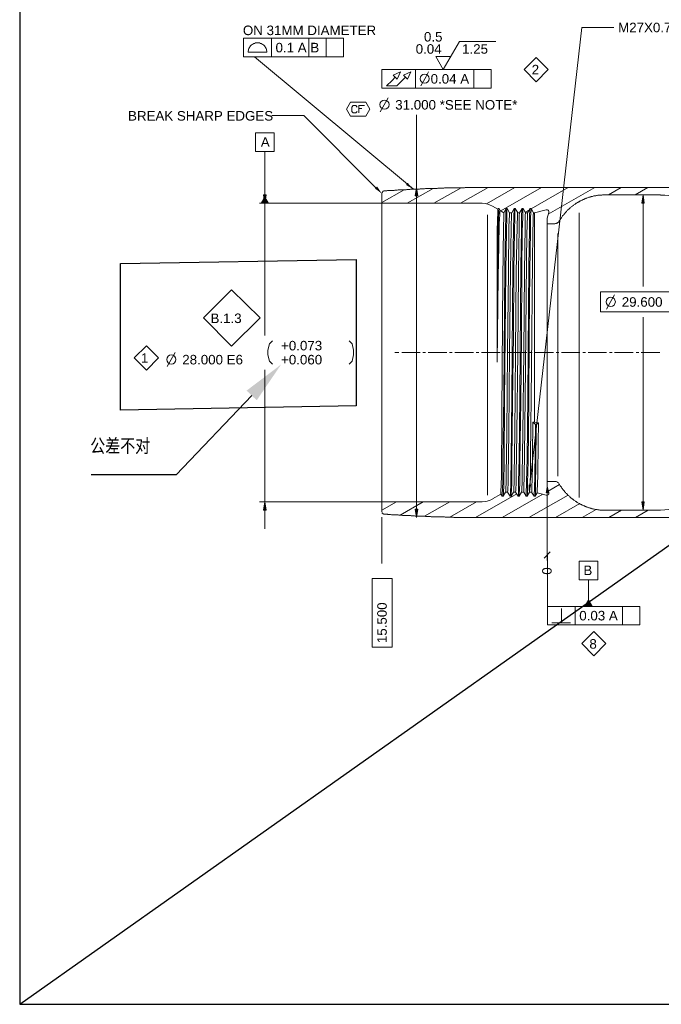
# Model space of a CAD drawing. Header units: millimetres. Extents: x 284 to 1085, y 7 to 266.
# Tile 1 of 21: x 284 to 344, y 9 to 101. Entities that reach past the tile are written whole.
import ezdxf
from ezdxf import colors
from ezdxf.entities.mleader import LeaderData, LeaderLine
from ezdxf.math import Vec2, Vec3

# ---------------------------------------------------------------- set-up
doc = ezdxf.new("R2010")
doc.units = ezdxf.units.MM
for name, color, linetype in [('PDF_几何图形', 7, 'Continuous'), ('PDF_实体填充', 7, 'Continuous'), ('PDF_文字', 7, 'Continuous'), ('TEXT', 3, 'Continuous'), ('±ê×¢', 4, 'Continuous')]:
    doc.layers.add(name, color=color, linetype=linetype)
doc.styles.add('PDF Arial', font='arial.ttf')
doc.styles.get("Standard").update_dxf_attribs({"font": 'arial.ttf'})
doc.styles.add('sun-style', font='simhei.ttf', dxfattribs={"width": 0.8})

msp = doc.modelspace()

# ---------------------------------------------------------------- linework, layer by layer
at = {"color": 1}
msp.add_line((283.991, 9.126), (500.505, 162.232), dxfattribs=at)
msp.add_lwpolyline([(293.457, 78.602), (315.553, 79), (315.553, 65.268), (293.457, 64.87)], close=True, dxfattribs=at)
at = {"layer": 'PDF_几何图形', "lineweight": 13}
for points in [[(331.856, 57.855), (336.728, 100.75), (339.724, 100.75)], [(307.607, 99.758), (307.607, 97.991)], [(311.12, 99.758), (311.12, 97.991)], [(312.758, 99.758), (312.758, 97.991)], [(328.666, 99.435), (325.239, 99.435), (323.708, 96.805), (323.019, 98.034), (324.42, 98.034)], [(320.928, 85.575), (306.033, 97.991)], [(319.225, 96.094), (319.419, 95.9), (319.721, 96.59), (319.031, 96.288), (319.225, 96.094), (318.923, 95.792), (318.406, 95.275), (318.88, 95.275), (319.376, 95.275), (319.872, 95.792), (320.195, 96.094), (320.367, 95.9), (320.691, 96.59), (320.001, 96.288), (320.195, 96.094)], [(321.122, 96.805), (321.122, 95.059)], [(321.618, 95.275), (322.113, 96.159), (322.35, 96.59)], [(326.597, 96.805), (326.597, 95.059)], [(315.668, 92.882), (315.517, 92.753), (315.28, 92.753), (315.151, 92.882), (315.151, 93.292), (315.28, 93.443), (315.517, 93.443), (315.668, 93.292)], [(315.819, 92.753), (315.819, 93.443), (316.337, 93.443)], [(317.824, 92.839), (318.32, 93.723), (318.557, 94.154)], [(317.414, 85.726), (310.646, 92.494), (307.65, 92.494)], [(315.819, 93.162), (316.099, 93.162)], [(321.23, 85.747), (321.23, 92.559)], [(306.982, 84.26), (306.982, 89.132)], [(345.975, 85.747), (327.976, 85.747), (327.912, 85.747), (327.847, 85.747), (327.804, 85.747), (327.739, 85.747), (327.674, 85.747), (327.61, 85.747), (327.545, 85.747), (327.48, 85.747), (327.416, 85.747), (327.351, 85.747), (327.286, 85.747), (327.222, 85.747), (327.179, 85.747), (327.114, 85.747), (327.049, 85.747), (326.985, 85.747), (326.92, 85.747), (326.855, 85.747), (326.791, 85.747), (326.726, 85.747), (326.661, 85.747), (326.597, 85.747), (326.554, 85.747), (326.489, 85.747), (326.424, 85.747), (326.36, 85.747), (326.295, 85.747), (326.23, 85.747), (326.166, 85.747), (326.101, 85.747), (326.036, 85.747), (325.972, 85.747), (325.929, 85.747), (325.864, 85.747), (325.799, 85.747), (325.735, 85.726), (325.67, 85.726), (325.605, 85.726), (325.541, 85.726), (325.476, 85.726), (325.411, 85.726), (325.347, 85.726), (325.303, 85.726), (325.239, 85.726), (325.174, 85.726), (325.109, 85.726), (325.045, 85.726), (324.98, 85.726), (324.915, 85.726), (324.851, 85.726), (324.786, 85.726), (324.743, 85.726), (324.678, 85.704), (324.614, 85.704), (324.549, 85.704), (324.484, 85.704), (324.42, 85.704), (324.355, 85.704), (324.29, 85.704), (324.226, 85.704), (324.161, 85.704), (324.118, 85.704), (324.053, 85.704), (323.989, 85.704), (323.924, 85.704), (323.859, 85.704), (323.795, 85.683), (323.73, 85.683), (323.665, 85.683), (323.601, 85.683), (323.536, 85.683), (323.493, 85.683), (323.428, 85.683), (323.363, 85.683), (323.299, 85.683), (323.234, 85.683), (323.169, 85.661), (323.105, 85.661), (323.04, 85.661), (322.975, 85.661), (322.911, 85.661), (322.868, 85.661), (322.803, 85.661), (322.738, 85.661), (322.674, 85.661), (322.609, 85.661), (322.544, 85.64), (322.48, 85.64), (322.415, 85.64), (322.35, 85.64), (322.307, 85.64), (322.243, 85.64), (322.178, 85.64), (322.113, 85.64), (322.049, 85.64), (321.984, 85.618), (321.919, 85.618), (321.855, 85.618), (321.79, 85.618), (321.725, 85.618), (321.682, 85.618), (321.618, 85.618), (321.553, 85.618), (321.488, 85.597), (321.424, 85.597), (321.359, 85.597), (321.294, 85.597), (321.23, 85.597), (321.165, 85.597), (321.122, 85.597), (321.057, 85.575), (320.992, 85.575), (320.928, 85.575), (320.863, 85.575), (320.798, 85.575), (320.734, 85.575), (320.669, 85.575), (320.604, 85.553), (320.54, 85.553), (320.497, 85.553), (320.432, 85.553), (320.367, 85.553), (320.303, 85.553), (320.238, 85.532), (320.173, 85.532), (320.109, 85.532), (320.044, 85.532), (319.979, 85.532), (319.915, 85.532), (319.872, 85.51), (319.807, 85.51), (319.742, 85.51), (319.678, 85.51), (319.613, 85.51), (319.548, 85.51), (319.484, 85.51), (319.419, 85.489), (319.354, 85.489), (319.311, 85.489), (319.246, 85.489), (319.182, 85.489), (319.117, 85.467), (319.052, 85.467), (318.988, 85.467), (318.923, 85.467), (318.858, 85.467), (318.794, 85.467), (318.751, 85.446), (318.686, 85.446), (318.621, 85.446), (318.557, 85.446), (318.492, 85.446), (318.427, 85.424), (318.363, 85.424), (318.298, 85.424), (318.233, 85.424), (318.19, 85.424), (318.169, 85.424), (318.104, 85.403), (318.061, 85.359), (318.018, 85.316), (317.996, 85.273), (317.975, 85.209), (317.975, 84.26), (317.975, 57.985), (317.975, 56.26)], [(317.975, 84.325), (320.066, 85.532)], [(320.346, 84.26), (322.781, 85.661)], [(322.846, 84.26), (325.411, 85.726)], [(325.347, 84.26), (327.955, 85.747)], [(327.782, 84.217), (330.455, 85.747)], [(329.14, 83.549), (332.955, 85.747)], [(331.964, 83.743), (335.456, 85.747)], [(333.473, 82.342), (334.184, 82.342), (334.249, 82.363), (334.313, 82.363), (334.357, 82.385), (334.421, 82.406), (334.464, 82.45), (334.529, 82.493), (334.572, 82.536), (334.594, 82.579), (334.615, 82.6), (334.637, 82.644), (334.68, 82.708), (334.723, 82.751), (334.745, 82.816), (334.788, 82.859), (334.809, 82.902), (334.852, 82.967), (334.895, 83.01), (334.917, 83.075), (334.96, 83.118), (335.003, 83.161), (335.046, 83.204), (335.089, 83.269), (335.133, 83.312), (335.154, 83.355), (335.197, 83.398), (335.24, 83.441), (335.283, 83.484), (335.327, 83.549), (335.37, 83.592), (335.413, 83.635), (335.456, 83.678), (335.521, 83.721), (335.564, 83.764), (335.607, 83.808), (335.65, 83.829), (335.693, 83.872), (335.736, 83.915), (335.801, 83.958), (335.844, 84.002), (335.887, 84.045), (335.952, 84.066), (335.995, 84.109), (336.038, 84.152), (336.102, 84.174), (336.146, 84.217), (336.21, 84.26), (336.253, 84.282), (336.296, 84.325), (336.361, 84.346), (336.404, 84.389), (336.469, 84.411), (336.512, 84.433), (336.577, 84.476), (336.641, 84.497), (336.684, 84.519), (336.749, 84.562), (336.792, 84.583), (336.857, 84.605), (336.922, 84.627), (336.965, 84.67), (337.029, 84.691), (337.094, 84.713), (337.137, 84.734), (337.202, 84.756), (337.266, 84.777), (337.331, 84.799), (337.374, 84.821), (337.439, 84.821), (337.504, 84.842), (337.568, 84.864), (337.611, 84.885), (337.676, 84.907), (337.741, 84.907), (337.805, 84.928), (337.87, 84.95), (337.935, 84.95), (337.978, 84.971), (338.042, 84.971), (338.107, 84.993), (338.172, 84.993), (338.236, 85.015), (338.301, 85.015), (338.366, 85.015), (338.409, 85.036), (338.474, 85.036), (338.538, 85.036), (338.603, 85.036), (338.668, 85.058), (338.732, 85.058), (338.797, 85.058), (338.862, 85.058), (338.926, 85.058), (344.121, 85.058)], [(333.581, 83.226), (337.956, 85.747)], [(339.228, 85.058), (340.435, 85.747)], [(341.728, 85.058), (342.935, 85.747)], [(317.975, 84.26), (327.373, 84.26), (327.718, 84.239), (328.062, 84.131), (328.364, 84.002)], [(321.23, 55.57), (321.23, 84.95)], [(342.483, 76.457), (342.483, 84.26)], [(327.89, 58.028), (327.89, 83.182)], [(328.364, 83.98), (328.86, 83.7), (328.838, 83.678), (328.838, 83.463), (328.795, 81.738), (328.774, 79.173)], [(328.364, 56.54), (329.14, 56.971), (329.14, 56.993), (329.14, 57.165), (329.183, 58.631), (329.226, 64.58), (329.334, 77.233), (329.377, 81.932), (329.399, 83.075), (329.399, 83.333), (329.42, 83.376)], [(329.356, 56.777), (329.356, 56.799), (329.377, 56.95), (329.399, 57.985), (329.442, 60.097), (329.485, 65.658), (329.55, 71.888), (329.614, 77.945), (329.658, 81.652), (329.679, 82.967), (329.701, 83.657), (329.722, 83.743), (329.722, 83.764), (329.636, 83.764), (329.42, 83.376), (329.076, 83.592), (329.054, 83.592), (329.054, 83.57), (329.032, 83.441), (329.032, 83.204), (328.989, 82.32), (328.946, 80.229), (328.882, 77.406), (328.774, 69.344), (328.774, 79.173), (328.817, 82.256), (328.838, 83.269), (328.86, 83.678), (328.882, 83.743)], [(328.774, 69.344), (328.838, 77.169), (328.882, 80.596), (328.925, 82.902), (328.946, 83.549), (328.968, 83.743), (328.968, 83.764), (329.076, 83.592)], [(328.968, 83.764), (328.882, 83.764), (328.86, 83.7)], [(329.14, 56.971), (329.248, 56.777), (329.27, 56.777), (329.27, 56.928), (329.313, 58.135), (329.334, 60.334), (329.399, 66.111), (329.485, 74.388), (329.507, 78.289), (329.571, 81.824), (329.593, 83.053), (329.614, 83.635), (329.614, 83.721), (329.614, 83.743)], [(329.722, 83.764), (329.959, 83.355), (329.959, 83.333), (329.938, 83.182), (329.895, 82.083), (329.852, 77.815), (329.765, 70.314), (329.701, 62.684), (329.636, 58.782), (329.636, 58.222), (329.593, 57.316), (329.593, 57.187), (329.593, 57.165), (329.571, 57.165), (329.356, 56.777), (329.248, 56.777)], [(329.571, 57.165), (329.765, 57.165), (329.765, 57.187), (329.787, 57.295), (329.808, 58.179), (329.83, 58.782), (329.873, 62.684), (329.959, 70.314), (330.024, 77.794), (330.089, 82.062), (330.132, 83.182), (330.132, 83.312), (330.132, 83.333), (330.132, 83.355), (330.153, 83.355), (329.959, 83.355)], [(329.765, 57.165), (330.002, 56.777), (330.024, 56.928), (330.067, 58.135), (330.089, 60.334), (330.153, 66.111), (330.218, 74.388), (330.261, 78.289), (330.304, 81.824), (330.347, 83.053), (330.369, 83.635), (330.369, 83.721), (330.369, 83.743)], [(330.477, 83.764), (330.714, 83.355), (330.692, 83.333), (330.692, 83.182), (330.649, 82.083), (330.584, 77.815), (330.52, 70.314), (330.434, 62.684), (330.39, 58.782), (330.369, 58.222), (330.347, 57.316), (330.347, 57.187), (330.326, 57.187), (330.326, 57.165), (330.089, 56.777), (330.002, 56.777)], [(330.11, 56.777), (330.11, 56.799), (330.11, 56.95), (330.153, 57.985), (330.175, 60.097), (330.24, 65.658), (330.304, 71.888), (330.347, 77.945), (330.412, 81.652), (330.434, 82.967), (330.455, 83.657), (330.477, 83.743), (330.477, 83.764), (330.369, 83.764), (330.153, 83.355)], [(330.326, 57.165), (330.52, 57.165), (330.52, 57.187), (330.541, 57.295), (330.563, 58.179), (330.584, 58.782), (330.628, 62.684), (330.714, 70.314), (330.778, 77.794), (330.843, 82.062), (330.865, 83.182), (330.886, 83.312), (330.886, 83.333), (330.886, 83.355), (330.714, 83.355)], [(330.52, 57.165), (330.757, 56.777), (330.778, 56.928), (330.8, 58.135), (330.843, 60.334), (330.908, 66.111), (330.972, 74.388), (331.016, 78.289), (331.059, 81.824), (331.08, 83.053), (331.102, 83.635), (331.123, 83.721), (331.123, 83.743)], [(331.231, 83.764), (331.447, 83.355), (331.447, 83.333), (331.425, 83.182), (331.403, 82.083), (331.339, 77.815), (331.274, 70.314), (331.188, 62.684), (331.145, 58.782), (331.123, 58.222), (331.102, 57.316), (331.08, 57.187), (331.08, 57.165), (330.843, 56.777), (330.757, 56.777)], [(330.843, 56.777), (330.865, 56.799), (330.865, 56.95), (330.908, 57.985), (330.929, 60.097), (330.994, 65.658), (331.059, 71.888), (331.102, 77.945), (331.145, 81.652), (331.188, 82.967), (331.21, 83.657), (331.21, 83.743), (331.21, 83.764), (331.231, 83.764), (331.123, 83.764), (330.886, 83.355)], [(331.447, 83.355), (331.641, 83.355), (331.641, 83.333), (331.641, 83.312), (331.619, 83.096), (331.576, 81.372), (331.533, 78.828), (331.447, 68.805), (331.36, 60.636), (331.317, 58.782), (331.296, 57.446), (331.274, 57.187), (331.274, 57.165), (331.08, 57.165)], [(331.274, 57.165), (331.511, 56.777), (331.511, 56.928), (331.554, 58.135), (331.597, 60.334), (331.662, 66.111), (331.727, 74.388), (331.77, 78.289), (331.813, 81.824), (331.835, 83.053), (331.856, 83.635), (331.878, 83.721), (331.878, 83.743)], [(331.403, 83.42), (331.813, 83.657)], [(331.964, 83.764), (332.201, 83.355), (332.201, 83.333), (332.179, 83.118), (332.158, 82.708), (332.136, 81.372), (332.093, 78.85), (332.007, 68.805), (331.921, 60.614), (331.899, 58.782), (331.856, 57.467), (331.835, 57.209), (331.835, 57.187), (331.835, 57.165), (331.597, 56.777), (331.511, 56.777)], [(331.597, 56.777), (331.597, 56.799), (331.619, 56.95), (331.641, 57.985), (331.684, 60.097), (331.748, 65.658), (331.791, 71.888), (331.856, 77.945), (331.899, 81.652), (331.921, 82.967), (331.964, 83.657), (331.964, 83.743), (331.964, 83.764), (331.878, 83.764), (331.641, 83.355)], [(331.835, 57.165), (332.007, 57.165), (332.029, 57.165), (332.029, 57.187), (332.029, 57.338), (332.072, 58.674), (332.072, 58.782), (332.072, 58.847), (332.072, 58.89), (332.072, 58.955), (332.072, 59.019), (332.093, 59.084), (332.093, 59.149), (332.093, 59.213), (332.093, 59.278), (332.093, 59.343), (332.093, 59.407), (332.093, 59.472), (332.093, 59.515), (332.093, 59.58), (332.093, 59.644), (332.093, 59.709), (332.093, 59.774), (332.093, 59.838), (332.093, 59.903), (332.093, 59.968), (332.093, 60.032), (332.093, 60.097), (332.093, 60.14), (332.093, 60.205), (332.093, 60.269), (332.093, 60.334), (332.093, 60.399), (332.093, 60.463), (332.115, 60.528), (332.115, 60.593), (332.115, 60.657), (332.115, 60.701), (332.115, 60.765), (332.115, 60.83), (332.115, 60.895), (332.115, 60.959), (332.115, 61.024), (332.115, 61.089), (332.115, 61.153), (332.115, 61.218), (332.115, 61.282), (332.115, 61.326), (332.115, 61.39), (332.115, 61.455), (332.115, 61.52), (332.115, 61.584), (332.115, 61.649), (332.115, 61.714), (332.115, 61.778), (332.115, 61.843), (332.115, 61.908), (332.115, 61.951), (332.115, 62.015), (332.115, 62.08), (332.115, 62.145), (332.136, 62.209), (332.136, 62.274), (332.136, 62.339), (332.136, 62.403), (332.136, 62.468), (332.136, 62.533), (332.136, 62.576), (332.136, 62.64), (332.136, 62.705), (332.136, 62.77), (332.136, 62.834), (332.136, 62.899), (332.136, 62.964), (332.136, 63.028), (332.136, 63.093), (332.136, 63.158), (332.136, 63.201), (332.136, 63.266), (332.136, 63.33), (332.136, 63.395), (332.136, 63.46), (332.136, 63.524), (332.136, 63.589), (332.136, 63.654), (332.136, 63.718), (332.287, 63.718), (332.287, 83.355), (332.201, 83.355)], [(332.287, 83.355), (333.387, 83.635), (333.43, 83.657), (333.494, 83.635), (333.559, 83.614), (333.602, 83.57), (333.624, 83.506), (333.624, 83.441), (333.624, 83.398), (333.473, 82.859), (333.473, 82.342), (333.473, 59.644), (333.473, 58.179)], [(336.469, 57.855), (336.469, 83.376)], [(334.464, 59.58), (334.464, 81.415)], [(339.056, 74.345), (339.551, 75.229), (339.81, 75.66)], [(342.483, 56.26), (342.483, 73.569)], [(319.57, 70.271), (319.182, 70.271)], [(321.574, 70.271), (319.828, 70.271)], [(322.07, 70.271), (321.812, 70.271)], [(324.075, 70.271), (322.329, 70.271)], [(324.571, 70.271), (324.312, 70.271)], [(326.575, 70.271), (324.829, 70.271)], [(327.071, 70.271), (326.812, 70.271)], [(329.076, 70.271), (327.33, 70.271)], [(329.571, 70.271), (329.313, 70.271)], [(331.576, 70.271), (329.808, 70.271)], [(332.072, 70.271), (331.813, 70.271)], [(334.076, 70.271), (332.309, 70.271)], [(334.572, 70.271), (334.313, 70.271)], [(336.555, 70.271), (334.809, 70.271)], [(337.072, 70.271), (336.814, 70.271)], [(339.056, 70.271), (337.31, 70.271)], [(339.573, 70.271), (339.314, 70.271)], [(341.556, 70.271), (339.81, 70.271)], [(342.073, 70.271), (341.815, 70.271)], [(344.056, 70.271), (342.31, 70.271)], [(332.007, 57.165), (332.244, 56.777), (332.266, 56.777), (332.266, 56.864), (332.287, 57.575), (332.309, 58.61), (332.373, 63.503), (332.136, 63.718)], [(332.287, 63.718), (332.654, 63.675), (332.46, 63.503), (332.373, 63.503)], [(332.352, 56.777), (332.352, 56.799), (332.373, 56.971), (332.395, 58.028), (332.417, 59.558), (332.46, 63.503)], [(334.464, 58.653), (334.464, 59.644)], [(327.89, 56.885), (327.89, 58.092)], [(344.121, 55.463), (338.926, 55.463), (338.862, 55.463), (338.797, 55.463), (338.732, 55.463), (338.668, 55.484), (338.603, 55.484), (338.538, 55.484), (338.474, 55.484), (338.409, 55.484), (338.366, 55.506), (338.301, 55.506), (338.236, 55.506), (338.172, 55.527), (338.107, 55.527), (338.042, 55.549), (337.978, 55.549), (337.913, 55.57), (337.87, 55.57), (337.805, 55.592), (337.741, 55.614), (337.676, 55.614), (337.611, 55.635), (337.568, 55.657), (337.504, 55.678), (337.439, 55.7), (337.374, 55.7), (337.31, 55.721), (337.266, 55.743), (337.202, 55.764), (337.137, 55.786), (337.094, 55.808), (337.029, 55.829), (336.965, 55.872), (336.922, 55.894), (336.857, 55.915), (336.792, 55.937), (336.749, 55.958), (336.684, 56.002), (336.641, 56.023), (336.577, 56.045), (336.512, 56.088), (336.469, 56.109), (336.404, 56.131), (336.361, 56.174), (336.296, 56.196), (336.253, 56.239), (336.189, 56.282), (336.146, 56.303), (336.102, 56.346), (336.038, 56.368), (335.995, 56.411), (335.952, 56.454), (335.887, 56.497), (335.844, 56.519), (335.801, 56.562), (335.736, 56.605), (335.693, 56.648), (335.65, 56.691), (335.607, 56.734), (335.564, 56.777), (335.521, 56.821), (335.456, 56.842), (335.413, 56.885), (335.37, 56.95), (335.327, 56.993), (335.283, 57.036), (335.24, 57.079), (335.197, 57.122), (335.154, 57.165), (335.111, 57.209), (335.089, 57.273), (335.046, 57.316), (335.003, 57.359), (334.96, 57.403), (334.917, 57.467), (334.895, 57.51), (334.852, 57.553), (334.809, 57.618), (334.788, 57.661), (334.745, 57.704), (334.701, 57.769), (334.68, 57.812), (334.637, 57.877), (334.615, 57.92), (334.572, 57.985), (334.529, 58.028), (334.486, 58.071), (334.443, 58.092), (334.378, 58.135), (334.335, 58.157), (334.27, 58.157), (334.206, 58.179), (334.184, 58.179), (333.473, 58.179), (333.473, 57.683), (333.624, 57.122), (333.624, 57.079), (333.624, 57.015), (333.602, 56.971), (333.559, 56.907), (333.494, 56.885), (333.451, 56.864), (333.387, 56.885), (332.546, 57.101), (332.352, 56.777), (332.244, 56.777)], [(333.581, 57.273), (334.637, 57.877)], [(336.469, 56.67), (336.469, 57.898)], [(326.769, 54.773), (330.628, 56.993)], [(327.373, 56.26), (327.718, 56.282), (328.062, 56.39), (328.364, 56.519)], [(329.248, 54.773), (333.063, 56.971)], [(331.748, 54.773), (335.434, 56.885)], [(333.473, 50.764), (333.473, 57.165), (333.473, 50.764)], [(333.473, 50.764), (333.473, 57.165), (333.473, 50.764)], [(333.473, 57.079), (333.494, 45.59)], [(317.975, 55.484), (319.354, 56.26)], [(345.975, 54.773), (327.976, 54.773), (327.912, 54.773), (327.847, 54.773), (327.782, 54.773), (327.718, 54.773), (327.653, 54.773), (327.588, 54.773), (327.524, 54.773), (327.48, 54.773), (327.416, 54.773), (327.351, 54.773), (327.286, 54.773), (327.222, 54.773), (327.157, 54.773), (327.092, 54.773), (327.028, 54.773), (326.963, 54.773), (326.898, 54.773), (326.855, 54.773), (326.791, 54.773), (326.726, 54.773), (326.661, 54.773), (326.597, 54.773), (326.532, 54.773), (326.467, 54.773), (326.403, 54.773), (326.338, 54.773), (326.295, 54.773), (326.23, 54.773), (326.166, 54.773), (326.101, 54.773), (326.036, 54.773), (325.972, 54.773), (325.907, 54.773), (325.842, 54.773), (325.778, 54.794), (325.713, 54.794), (325.67, 54.794), (325.605, 54.794), (325.541, 54.794), (325.476, 54.794), (325.411, 54.794), (325.347, 54.794), (325.282, 54.794), (325.217, 54.794), (325.153, 54.794), (325.088, 54.794), (325.045, 54.794), (324.98, 54.794), (324.915, 54.794), (324.851, 54.794), (324.786, 54.794), (324.721, 54.794), (324.657, 54.816), (324.592, 54.816), (324.527, 54.816), (324.463, 54.816), (324.42, 54.816), (324.355, 54.816), (324.29, 54.816), (324.226, 54.816), (324.161, 54.816), (324.096, 54.816), (324.032, 54.816), (323.967, 54.816), (323.902, 54.816), (323.838, 54.838), (323.795, 54.838), (323.73, 54.838), (323.665, 54.838), (323.601, 54.838), (323.536, 54.838), (323.471, 54.838), (323.407, 54.838), (323.342, 54.838), (323.277, 54.838), (323.234, 54.838), (323.169, 54.859), (323.105, 54.859), (323.04, 54.859), (322.975, 54.859), (322.911, 54.859), (322.846, 54.859), (322.781, 54.859), (322.717, 54.859), (322.652, 54.859), (322.609, 54.859), (322.544, 54.881), (322.48, 54.881), (322.415, 54.881), (322.35, 54.881), (322.286, 54.881), (322.221, 54.881), (322.156, 54.881), (322.092, 54.881), (322.049, 54.902), (321.984, 54.902), (321.919, 54.902), (321.855, 54.902), (321.79, 54.902), (321.725, 54.902), (321.661, 54.902), (321.596, 54.902), (321.531, 54.924), (321.467, 54.924), (321.424, 54.924), (321.359, 54.924), (321.294, 54.924), (321.23, 54.924), (321.165, 54.924), (321.1, 54.924), (321.036, 54.945), (320.971, 54.945), (320.906, 54.945), (320.863, 54.945), (320.798, 54.945), (320.734, 54.945), (320.669, 54.967), (320.604, 54.967), (320.54, 54.967), (320.475, 54.967), (320.41, 54.967), (320.346, 54.967), (320.281, 54.967), (320.238, 54.988), (320.173, 54.988), (320.109, 54.988), (320.044, 54.988), (319.979, 54.988), (319.915, 54.988), (319.85, 55.01), (319.785, 55.01), (319.721, 55.01), (319.678, 55.01), (319.613, 55.01), (319.548, 55.01), (319.484, 55.032), (319.419, 55.032), (319.354, 55.032), (319.29, 55.032), (319.225, 55.032), (319.16, 55.032), (319.096, 55.053), (319.052, 55.053), (318.988, 55.053), (318.923, 55.053), (318.858, 55.053), (318.794, 55.075), (318.729, 55.075), (318.664, 55.075), (318.6, 55.075), (318.535, 55.075), (318.492, 55.096), (318.427, 55.096), (318.363, 55.096), (318.298, 55.096), (318.233, 55.096), (318.169, 55.096), (318.126, 55.118), (318.061, 55.139), (318.018, 55.182), (317.996, 55.247), (317.975, 55.312), (317.975, 56.26), (327.373, 56.26)], [(319.678, 55.01), (321.855, 56.26)], [(321.984, 54.902), (324.355, 56.26)], [(324.333, 54.816), (326.855, 56.26)], [(334.249, 54.773), (336.534, 56.088)], [(336.749, 54.773), (338.086, 55.527)], [(339.25, 54.773), (340.457, 55.463)], [(341.75, 54.773), (342.957, 55.463)], [(317.975, 54.816), (317.975, 50.483)], [(317.996, 55.204), (317.996, 55.161)], [(333.753, 51.561), (333.193, 50.979), (333.753, 51.561)], [(333.753, 51.561), (333.193, 50.979), (333.753, 51.561)], [(337.353, 46.453), (337.353, 48.953)], [(333.925, 44.922), (334.809, 44.922), (334.809, 45.59), (334.809, 46.237)], [(336.102, 46.453), (336.102, 44.707)], [(340.543, 46.453), (340.543, 44.707)], [(334.809, 44.922), (335.671, 44.922)]]:
    msp.add_lwpolyline(points, dxfattribs=at)
for points in [[(314.375, 97.991), (314.375, 99.758), (304.999, 99.758), (304.999, 97.991)], [(305.43, 98.443), (306.313, 98.443), (307.176, 98.443), (307.176, 98.53), (307.154, 98.616), (307.133, 98.702), (307.111, 98.788), (307.068, 98.874), (307.025, 98.939), (306.96, 99.025), (306.895, 99.09), (306.809, 99.155), (306.745, 99.198), (306.658, 99.241), (306.572, 99.262), (306.486, 99.306), (306.4, 99.306), (306.206, 99.306), (306.119, 99.306), (306.033, 99.262), (305.947, 99.241), (305.861, 99.198), (305.796, 99.155), (305.71, 99.09), (305.645, 99.025), (305.581, 98.939), (305.537, 98.874), (305.494, 98.788), (305.473, 98.702), (305.451, 98.616), (305.43, 98.53)], [(332.46, 97.948), (333.581, 96.805), (332.46, 95.663), (331.317, 96.805)], [(328.235, 95.059), (328.235, 96.805), (317.975, 96.805), (317.975, 95.059)], [(314.655, 93.098), (315.022, 93.744), (315.733, 93.744), (316.466, 93.744), (316.832, 93.098), (316.466, 92.43), (315.733, 92.43), (315.022, 92.43)], [(306.119, 89.132), (306.119, 90.878), (307.865, 90.878), (307.865, 89.132)], [(321.359, 84.95), (321.23, 85.747), (321.1, 84.95)], [(342.591, 84.26), (342.483, 85.058), (342.353, 84.26)], [(338.495, 75.94), (338.495, 74.065), (346.449, 74.065), (346.449, 75.94)], [(295.881, 70.896), (297.002, 69.754), (295.881, 68.611), (294.738, 69.754)], [(333.473, 50.764), (333.473, 57.165)], [(321.1, 55.57), (321.23, 54.773), (321.359, 55.57)], [(342.353, 56.26), (342.483, 55.463), (342.591, 56.26)], [(333.753, 51.561), (333.193, 50.979)], [(336.49, 48.953), (336.49, 50.699), (338.236, 50.699), (338.236, 48.953)], [(317.048, 42.637), (317.048, 49.061), (318.923, 49.061), (318.923, 42.637)], [(342.181, 44.707), (342.181, 46.453), (333.494, 46.453), (333.494, 44.707)], [(337.87, 44.082), (338.991, 42.961), (337.87, 41.818), (336.728, 42.961)]]:
    msp.add_lwpolyline(points, close=True, dxfattribs=at)
at = {"layer": 'PDF_几何图形', "color": 12, "lineweight": 13, "true_color": 0xb50000}
for points in [[(306.982, 85.058), (306.982, 86.804)], [(317.975, 84.26), (306.486, 84.26)], [(306.982, 71.866), (306.982, 84.26)], [(307.715, 71.349), (307.434, 71.068), (307.283, 70.486), (307.283, 70.034), (307.434, 69.452), (307.715, 69.172)], [(314.892, 69.172), (315.194, 69.452), (315.323, 70.034), (315.323, 70.486), (315.194, 71.068), (314.892, 71.349)], [(297.842, 68.956), (298.338, 69.818), (298.575, 70.271)], [(306.982, 56.26), (306.982, 68.654)], [(317.975, 56.26), (306.486, 56.26)], [(306.982, 53.738), (306.982, 55.484)]]:
    msp.add_lwpolyline(points, dxfattribs=at)
for points in [[(306.874, 85.058), (306.982, 84.26), (307.111, 85.058)], [(303.878, 76.155), (306.551, 73.504), (303.878, 70.853), (301.226, 73.504)], [(307.111, 55.484), (306.982, 56.26), (306.874, 55.484)]]:
    msp.add_lwpolyline(points, close=True, dxfattribs=at)
at = {"layer": 'PDF_几何图形', "lineweight": 13}
msp.add_lwpolyline([(332.654, 63.675, -0.004272), (332.589, 58.696), (332.546, 57.273), (332.546, 57.122), (332.546, 57.101)], format="xyb", dxfattribs=at)
for centre in [(321.986, 95.948), (318.214, 93.512), (339.446, 75.018)]:
    msp.add_circle(centre, 0.429, dxfattribs=at)
at = {"layer": 'PDF_几何图形', "color": 12, "lineweight": 13, "true_color": 0xb50000}
msp.add_circle((298.211, 69.608), 0.429, dxfattribs=at)
at = {"layer": 'PDF_几何图形', "lineweight": 13}
for centre, radius, start, end in [((344.119, 80.047), 4.989, 21.66985, 89.97167), ((344.131, 60.455), 4.971, 269.88356, 338.47492)]:
    msp.add_arc(centre, radius, start, end, dxfattribs=at)
at = {"layer": 'PDF_实体填充', "lineweight": 25}
for points in [[(320.389, 86.179), (320.561, 85.985), (320.238, 85.985)], [(320.238, 85.985), (320.561, 85.985), (320.928, 85.575)], [(317.522, 85.834), (317.651, 85.64), (317.328, 85.64)], [(317.328, 85.64), (317.651, 85.64), (317.975, 85.165)], [(321.23, 85.747), (321.359, 84.95), (321.1, 84.95)], [(342.483, 85.058), (342.591, 84.26), (342.353, 84.26)], [(306.982, 84.95), (307.391, 84.26), (306.594, 84.26)], [(331.727, 57.877), (331.985, 57.855), (331.727, 57.855)], [(331.727, 57.855), (331.985, 57.855), (331.77, 57.079)], [(333.473, 57.877), (333.602, 57.079), (333.343, 57.079)], [(321.1, 55.57), (321.359, 55.57), (321.23, 54.773)], [(342.353, 56.26), (342.591, 56.26), (342.483, 55.463)], [(337.353, 47.164), (337.762, 46.453), (336.965, 46.453)]]:
    msp.add_solid(points, dxfattribs=at)
at = {"layer": 'PDF_实体填充', "color": 12, "lineweight": 25, "true_color": 0xb50000}
for points in [[(306.874, 85.058), (307.111, 85.058), (306.982, 84.26)], [(306.982, 56.26), (307.111, 55.484), (306.874, 55.484)]]:
    msp.add_solid(points, dxfattribs=at)
at = {"layer": '±ê×¢', "color": 4}
for p, q in [((283.991, 162.232), (283.991, 9.126)), ((283.991, 9.126), (500.505, 9.126))]:
    msp.add_line(p, q, dxfattribs=at)

# ---------------------------------------------------------------- texts
at = {"layer": 'PDF_文字', "attachment_point": 7, "style": 'PDF Arial'}
for s, insert, char_height in [('ON 31MM DIAMETER', (304.933, 100.022), 0.8949), ('M27X0.75 - 7G6g UP TO SHOULDER', (340.132, 100.033), 0.8949), ('0.5', (321.919, 99.419), 0.8949), ('0.1 A B', (307.994, 98.406), 0.8949), ('0.04', (321.143, 98.276), 0.8949), ('1.25', (325.496, 98.276), 0.8949), ('2', (332.028, 96.352), 0.895), ('0.04 A', (322.544, 95.474), 0.8949), ('31.000 *SEE NOTE*', (319.224, 93.038), 0.8949), ('BREAK SHARP EDGES', (294.156, 92.004), 0.8949), ('A', (306.614, 89.562), 0.895), ('29.600', (340.477, 74.545), 0.8949), ('1', (295.363, 69.3), 0.895), ('B', (336.878, 49.384), 0.895), ('0.03 A', (336.49, 45.122), 0.8949), ('8', (337.438, 42.471), 0.895)]:
    msp.add_mtext(s, dxfattribs=dict(at, insert=insert, char_height=char_height))
at = {"layer": 'PDF_文字', "color": 12, "true_color": 0xb50000, "char_height": 0.8949, "attachment_point": 7, "style": 'PDF Arial'}
for s, insert in [('B.1.3', (301.894, 73.014)), ('+0.073', (308.512, 70.449)), ('28.000 E6', (299.243, 69.134)), ('+0.060', (308.512, 69.134))]:
    msp.add_mtext(s, dxfattribs=dict(at, insert=insert))
at = {"layer": 'PDF_文字', "attachment_point": 7, "rotation": 90, "style": 'PDF Arial'}
for s, insert, char_height in [('0', (333.918, 49.422), 0.895), ('15.500', (318.442, 43.003), 0.8949)]:
    msp.add_mtext(s, dxfattribs=dict(at, insert=insert, char_height=char_height))
at = {"layer": 'TEXT', "insert": (290.608, 62.156), "char_height": 1.2888, "attachment_point": 1, "style": 'sun-style'}
msp.add_mtext_dynamic_manual_height_columns('公差不对', width=34.41773, gutter_width=6.444, heights=[0], dxfattribs=at)

# ---------------------------------------------------------------- leaders
at = {"color": 1}
ml = msp.add_multileader_mtext('Standard', dxfattribs=at)
ml.set_content('', color=1)
ml.set_leader_properties()
ml.build(insert=Vec2(0, 0))
ctx = ml.context
ctx.base_point, ctx.plane_origin = Vec3(286.682, 58.801), Vec3(293.457, 64.87)
ctx.text_align_type = 2
notes = []
notes.append((ctx, [(1, (1, 1, 0), (298.682, 58.801), (-1, 0), 8, [(0, [(308.512, 69.134)], 0, [])])]))
ctx.mtext.insert, ctx.mtext.alignment, ctx.mtext.flow_direction = Vec3(288.682, 60.801), 3, 5
for ctx, leaders in notes:
    for number, flags, end, landing, length, lines in leaders:
        leader = LeaderData()
        leader.index, (leader.has_last_leader_line, leader.has_dogleg_vector, leader.attachment_direction) = number, flags
        leader.last_leader_point, leader.dogleg_vector, leader.dogleg_length = Vec3(end), Vec3(landing), length
        for number, points, colour, breaks in lines:
            line = LeaderLine()
            line.index, line.vertices, line.color, line.breaks = number, Vec3.list(points), colors.encode_raw_color(colour), breaks
            leader.lines.append(line)
        ctx.leaders.append(leader)

doc.saveas('drawing.dxf')
